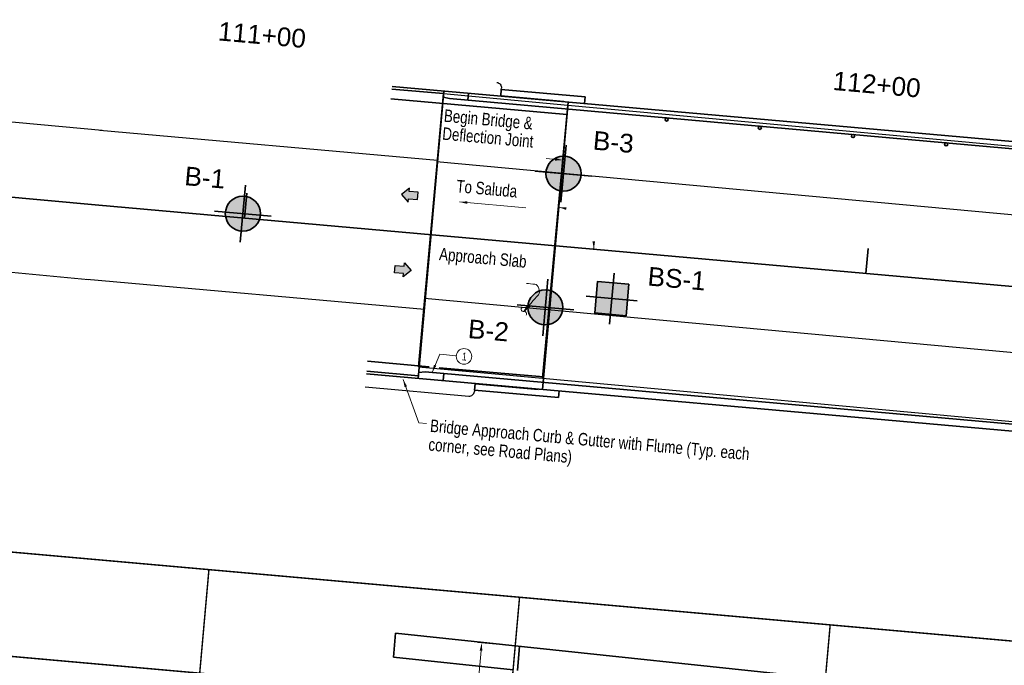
# Model space of a CAD drawing. Header units: feet. Extents: x 1584871 to 2197648, y 451737 to 1226340.
# Tile 16 of 40: x 2196022 to 2196180, y 454202 to 454306. Entities that reach past the tile are written whole.
import ezdxf
from ezdxf.enums import TextEntityAlignment as Align

# ---------------------------------------------------------------- set-up
doc = ezdxf.new("R2010")
doc.units = ezdxf.units.FT
doc.header["$LTSCALE"] = 0.5
doc.header["$MEASUREMENT"] = 0
doc.linetypes.add('DASHED2', pattern=[0.375, 0.25, -0.125])
for name, color, linetype, lineweight in [('borings', 1, 'Continuous', 35), ('BR_AUTO DIMENSION', 2, 'Continuous', 13), ('BR_CONCRETE', 91, 'Continuous', 35), ('BR_GRID LINES', 253, 'DASHED2', 25), ('BR_PRESTRESSED BEAM', 93, 'Continuous', 35), ('BR_PROPOSED_TRAVELWAY', 137, 'Continuous', 30), ('BR_REBAR', 12, 'Continuous', 30), ('BR_TEXT', 141, 'Continuous', 20), ('RD_HC_Data_Tic', 4, 'Continuous', 30), ('RD_HC_TX_Sta50', 7, 'Continuous', 30), ('RD_PD_Bridge', 2, 'Continuous', 30)]:
    doc.layers.add(name, color=color, linetype=linetype, lineweight=lineweight)
doc.styles.add('Arial', font='arial.ttf', dxfattribs={"height": 0.0556})
doc.styles.add('General Note Scale 1 1', font='ITALICS.shx', dxfattribs={"height": 0.125})
doc.styles.add('Style-ENGINEERING', font='ENGINEERING.shx')
doc.dimstyles.new('A Dimension', dxfattribs={"dimtxt": 1.25, "dimasz": 1.25, "dimexe": 0.625, "dimexo": 0.625, "dimgap": 0.625, "dimtad": 1, "dimdec": 4, "dimlfac": 12, "dimzin": 11, "dimdsep": 46, "dimlunit": 4, "dimtxsty": 'Style-ENGINEERING', "dimcen": 0, "dimclrd": 2, "dimclre": 2, "dimclrt": 150, "dimaunit": 1, "dimadec": 6, "dimazin": 3, "dimtfac": 1, "dimtdec": 0, "dimtofl": 0, "dimtmove": 0, "dimatfit": 1, "dimfxl": 1, "dimtzin": 11, "dimlwd": 13, "dimlwe": 13, "dimarcsym": 0})
doc.dimstyles.new('A Note', dxfattribs={"dimtxt": 1.25, "dimasz": 1.25, "dimexe": 0.625, "dimexo": 0.625, "dimgap": 0.625, "dimtad": 1, "dimdec": 4, "dimlfac": 12, "dimzin": 11, "dimdsep": 46, "dimlunit": 4, "dimtxsty": 'Style-ENGINEERING', "dimcen": 0, "dimclrd": 2, "dimclre": 2, "dimclrt": 150, "dimaunit": 1, "dimadec": 6, "dimazin": 3, "dimtfac": 1, "dimtdec": 0, "dimtofl": 0, "dimtmove": 0, "dimatfit": 1, "dimfxl": 1, "dimtzin": 11, "dimlwd": 13, "dimlwe": 13, "dimarcsym": 0})

# ---------------------------------------------------------------- blocks, each defined once
blk = doc.blocks.new('SWIGGL')
at = {"layer": 'BR_AUTO DIMENSION', "linetype": 'Continuous'}
blk.add_ellipse((-0.0119, 0.0118), major_axis=(0.0119, -0.0119), ratio=0.729416, start_param=0, end_param=3.141593, dxfattribs=at)
at = {"layer": 'BR_AUTO DIMENSION', "linetype": 'Continuous', "extrusion": (0, 0, -1)}
blk.add_ellipse((0.0119, -0.012), major_axis=(0.0119, -0.0119), ratio=0.729416, start_param=0, end_param=3.141593, dxfattribs=at)
blk = doc.blocks.new('arrow_1')
at = {"layer": 'BR_AUTO DIMENSION', "flags": 128}
blk.add_lwpolyline([(0, 0), (-0.25, -0.038), (-0.25, 0.038)], close=True, dxfattribs=at)
at = {"layer": 'BR_AUTO DIMENSION'}
blk.add_solid([(0, 0), (-0.25, -0.038), (-0.25, 0.038)], dxfattribs=at)
blk = doc.blocks.new('ArrowRoad')
at = {"layer": 'BR_REBAR'}
blk.add_hatch(color=256, dxfattribs=at).paths.add_polyline_path([(-2.34, 0.52), (-1.06, 0.52), (-1.06, 1.01), (0, 0), (-1.06, -1.01), (-1.06, -0.52), (-2.34, -0.52)])
at = {"layer": 'BR_REBAR', "flags": 128}
blk.add_lwpolyline([(-2.34, 0.52), (-1.06, 0.52), (-1.06, 1.01), (0, 0), (-1.06, -1.01), (-1.06, -0.52), (-2.34, -0.52)], close=True, dxfattribs=at)
blk = doc.blocks.new('FME-STB red')
h = blk.add_hatch(color=1)
edge = h.paths.add_edge_path()
edge.add_line((0, 0), (0, -0.1406))
edge.add_arc((0, 0), 0.1406, 270, 360)
edge.add_line((0.1406, 0), (0, 0))
edge = h.paths.add_edge_path()
edge.add_line((-0.1406, 0), (0, 0))
edge.add_line((0, 0), (0, 0.1406))
edge.add_arc((0, 0), 0.1406, 90, 180)
at = {"true_color": 0xffffff}
h = blk.add_hatch(color=7, dxfattribs=at)
edge = h.paths.add_edge_path()
edge.add_line((0, 0), (0, 0.1406))
edge.add_arc((0, 0), 0.1406, 0, 90, ccw=False)
edge.add_line((0.1406, 0), (0, 0))
edge = h.paths.add_edge_path()
edge.add_line((-0.1406, 0), (0, 0))
edge.add_line((0, 0), (0, -0.1406))
edge.add_arc((0, 0), 0.1406, 180, 270, ccw=False)
at = {"color": 7, "lineweight": 35}
for points in [[(0, -0.2285), (0, 0.2285)], [(0.2285, 0), (-0.2285, 0)]]:
    blk.add_lwpolyline(points, dxfattribs=at)
blk.add_circle((0, 0), 0.1406, dxfattribs=at)
blk = doc.blocks.new('fme-stb2 red')
h = blk.add_hatch(color=1)
h.dxf.hatch_style = 1
h.paths.add_polyline_path([(-0.1404, 0.1403), (0, 0.1404), (0, 0), (-0.1403, 0)])
at = {"true_color": 0xffffff}
h = blk.add_hatch(color=7, dxfattribs=at)
h.dxf.hatch_style = 1
h.paths.add_polyline_path([(0.1404, 0.1403), (0, 0.1404), (0, 0), (0.1403, 0)])
h = blk.add_hatch(color=7, dxfattribs=at)
h.dxf.hatch_style = 1
h.paths.add_polyline_path([(0, 0), (-0.1404, 0), (-0.1404, -0.1403), (-0.0001, -0.1404)])
h = blk.add_hatch(color=1)
h.dxf.hatch_style = 1
h.paths.add_polyline_path([(0, 0), (0.1404, 0), (0.1404, -0.1403), (0.0001, -0.1404)])
at = {"color": 7, "lineweight": 35}
for points in [[(-0.0001, -0.2285), (0.0001, 0.2285)], [(0.2285, 0.0001), (-0.2285, -0.0001)]]:
    blk.add_lwpolyline(points, dxfattribs=at)
at = {"color": 7, "lineweight": 35, "flags": 128}
blk.add_lwpolyline([(0.1404, 0.1404), (-0.1404, 0.1403), (-0.1403, -0.1404), (0.1404, -0.1403)], close=True, dxfattribs=at)
blk = doc.blocks.new('*D91')
at = {"layer": 'BR_TEXT', "color": 2, "linetype": 'Continuous', "lineweight": 13, "transparency": 16777216}
for p, q in [((2196102.18, 454205.12), (2196095.11, 454205.76)), ((2196095.62, 454204.46), (2196093.23, 454178.11)), ((2196099.57, 454176.28), (2196092.5, 454176.92))]:
    blk.add_line(p, q, dxfattribs=at)
at = {"layer": 'BR_TEXT', "color": 2, "transparency": 16777216}
for points in [[(2196095.41, 454204.48), (2196095.83, 454204.44), (2196095.73, 454205.71)], [(2196093.03, 454178.13), (2196093.44, 454178.09), (2196093.12, 454176.87)]]:
    blk.add_solid(points, dxfattribs=at)
at = {"layer": 'Defpoints', "color": 0, "transparency": 16777216}
for p in [(2196102.8, 454205.07), (2196093.12, 454176.87), (2196100.19, 454176.23)]:
    blk.add_point(p, dxfattribs=at)
at = {"layer": 'BR_TEXT', "color": 150, "transparency": 16777216, "insert": (2196092.35, 454191.47), "char_height": 1.25, "attachment_point": 5, "rotation": 84.8308, "style": 'Style-ENGINEERING'}
blk.add_mtext('\\H1x;\\W0.8;28\'-11{\\H1x;\\S1/2;}"', dxfattribs=at)

msp = doc.modelspace()

# ---------------------------------------------------------------- linework, layer by layer
at = {"layer": 'BR_AUTO DIMENSION'}
msp.add_line((2196089.013012, 454251.9904203), (2196091.6449387, 454251.7563003), dxfattribs=at)
msp.add_open_spline([(2196102.8902713, 454263.3394817), (2196103.3443123, 454263.299093), (2196103.7983533, 454263.2587043), (2196104.2523943, 454263.2183156), (2196104.8397636, 454263.1660669), (2196105.2004741, 454261.9874401), (2196104.8150761, 454261.5411208), (2196104.0403415, 454260.6439207), (2196103.2656068, 454259.7467207), (2196102.4908721, 454258.8495206)], degree=3, knots=[0, 0, 0, 0, 0.2043249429, 0.2043249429, 0.2043249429, 0.4686495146, 0.4686495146, 0.4686495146, 1, 1, 1, 1], dxfattribs=at)
at = {"layer": 'BR_CONCRETE'}
for p, q in [((2196081.3095393, 454294.5176937), (2196089.6100971, 454293.7793274)), ((2196081.3464576, 454294.9327216), (2196416.6884735, 454265.1027675)), ((2196085.5490822, 454248.1262595), (2196089.6470154, 454294.1943553)), ((2196093.5316037, 454292.7193641), (2196093.6312832, 454293.8399394)), ((2196098.7831667, 454293.4444065), (2196098.8717707, 454294.4404734)), ((2196098.8717707, 454294.4404734), (2196112.3186743, 454293.2443199)), ((2196081.1692497, 454292.9405877), (2196109.3911462, 454290.4301422)), ((2196089.5621033, 454293.2397911), (2196090.5434029, 454292.985176)), ((2196090.5434029, 454292.985176), (2196399.3241526, 454265.517948)), ((2196098.7831667, 454293.4444065), (2196108.9098472, 454292.5435995)), ((2196105.4704209, 454246.3541803), (2196109.5683541, 454292.422276)), ((2196108.9098472, 454292.5435995), (2196108.9043095, 454292.4813453)), ((2196112.2245326, 454292.1859988), (2196112.3186743, 454293.2443199)), ((2195973.2029229, 454281.5796918), (2196033.7721334, 454275.9483283)), ((2196058.0704566, 454277.802694), (2196057.7160408, 454273.8184262)), ((2196033.7721334, 454275.9483283), (2196431.8663978, 454240.5363218)), ((2196157.6771501, 454268.9422979), (2196157.3227342, 454264.9580301)), ((2196077.4257323, 454250.8567598), (2196087.2953611, 454249.9788186)), ((2196088.9004188, 454249.8360425), (2196105.6476288, 454248.3463142)), ((2196077.2485244, 454248.8646259), (2196412.5905403, 454219.0346717)), ((2196077.2854427, 454249.2796538), (2196085.5860005, 454248.5412874)), ((2196086.6448286, 454249.1582309), (2196085.6339943, 454249.0808237)), ((2196086.6448286, 454249.1582309), (2196395.4255783, 454221.6910029)), ((2196089.5333499, 454247.7718437), (2196089.6330294, 454248.892419)), ((2196094.674158, 454247.2518024), (2196094.5855541, 454246.2557355)), ((2196094.674158, 454247.2518024), (2196104.8008385, 454246.3509954)), ((2196104.8008385, 454246.3509954), (2196104.8063763, 454246.4132496)), ((2196094.5855541, 454246.2557354), (2196108.0324577, 454245.059582)), ((2196108.1265994, 454246.1179031), (2196108.0324577, 454245.059582)), ((2196081.5649621, 454203.4034619), (2196081.915339, 454207.2764899)), ((2196400.1842037, 454173.6108658), (2196081.915339, 454207.2764899)), ((2196100.7995077, 454201.3688834), (2196081.5649621, 454203.4034619))]:
    msp.add_line(p, q, dxfattribs=at)
for centre in [(2196125.3835946, 454289.6350206), (2196140.3245986, 454288.3059612), (2196155.2656027, 454286.9769018), (2196170.2066067, 454285.6478424)]:
    msp.add_circle(centre, 0.25, dxfattribs=at)
at = {"layer": 'BR_GRID LINES', "ltscale": 0.052083, "const_width": 0.2333333}
for points in [[(2195602.2866293, 454240.7245337), (2196448.9435236, 454165.4111666)], [(2196037.2261556, 454051.4427109), (2196051.9934825, 454217.4538667)], [(2196087.0295023, 454047.0125128), (2196101.7968292, 454213.0236686)], [(2196136.8328491, 454042.5823148), (2196151.6001759, 454208.5934705)]]:
    msp.add_lwpolyline(points, dxfattribs=at)
at = {"layer": 'BR_PRESTRESSED BEAM'}
msp.add_line((2196101.8071431, 454205.1723884), (2196101.4625678, 454201.2987467), dxfattribs=at)
at = {"layer": 'BR_PROPOSED_TRAVELWAY'}
for p, q in [((2196098.8717707, 454294.4404734), (2196098.8920758, 454294.6687387)), ((2195974.3138202, 454293.5281607), (2196034.8830307, 454287.8967972)), ((2196034.5268975, 454287.9285723), (2196088.6612963, 454283.1131106)), ((2195972.0920256, 454269.631223), (2196032.6612361, 454263.9998595)), ((2196032.4004024, 454264.0229659), (2196086.5348013, 454259.2075042)), ((2196077.060241, 454246.7479837), (2196093.6613566, 454245.271251)), ((2196094.5855541, 454246.2557354), (2196094.565249, 454246.0274701))]:
    msp.add_line(p, q, dxfattribs=at)
at = {"layer": 'BR_PROPOSED_TRAVELWAY', "extrusion": (0, 0, -1)}
msp.add_arc((-2196098.06202, 454294.7425754), 0.8333333, 95.083299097, 185.083299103, dxfattribs=at)
at = {"layer": 'BR_PROPOSED_TRAVELWAY'}
msp.add_arc((2196093.7351932, 454246.1013067), 0.8333333, 264.916700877, 354.916700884, dxfattribs=at)
at = {"layer": 'BR_TEXT'}
msp.add_circle((2196092.8900223, 454251.6455454), 1.25, dxfattribs=at)
at = {"layer": 'RD_PD_Bridge'}
for p, q in [((2196085.5742749, 454249.9648076), (2196089.6100971, 454293.7793274)), ((2196089.6100971, 454293.7793274), (2196109.5257879, 454291.9448628)), ((2196105.4899657, 454248.130343), (2196109.5257879, 454291.9448628)), ((2196109.5257879, 454291.9448628), (2196380.3791826, 454266.9961439)), ((2196085.5742749, 454249.9648076), (2196105.4899657, 454248.130343)), ((2196105.4899657, 454248.130343), (2196376.3433604, 454223.1816242))]:
    msp.add_line(p, q, dxfattribs=at)
at = {"layer": 'RD_PD_Bridge', "flags": 128}
for points in [[(2196398.2769623, 454243.2544194), (2196399.1500392, 454254.2197164), (2196088.4652629, 454282.8373644)], [(2196398.2769623, 454243.2544194), (2196397.4038854, 454232.2891225), (2196086.583308, 454260.9192794)]]:
    msp.add_lwpolyline(points, dxfattribs=at)

# ---------------------------------------------------------------- block references
at = {"layer": 'borings', "xscale": 20, "yscale": 20, "zscale": 20, "rotation": 354.9167009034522}
for p in [(2196108.8447844, 454280.9549741, 385.923), (2196057.4333385, 454274.5262514, 391.668), (2196105.9462949, 454259.4943244, 386.693)]:
    msp.add_blockref('FME-STB red', p, dxfattribs=at)
at = {"layer": 'BR_AUTO DIMENSION', "extrusion": (0, 0, -1), "xscale": 19.99999893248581, "yscale": 19.99999893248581, "zscale": 19.99999893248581, "rotation": 104.4263509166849}
msp.add_blockref('SWIGGL', (-2196102.4926633, 454258.8492836), dxfattribs=at)
at = {"layer": 'BR_AUTO DIMENSION', "xscale": 5.000000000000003, "yscale": 5.000000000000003, "zscale": 5.000000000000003, "rotation": 229.1893026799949}
msp.add_blockref('arrow_1', (2196102.4908721, 454258.8495206), dxfattribs=at)
at = {"layer": 'BR_REBAR', "extrusion": (0, 0, -1), "xscale": 1.125, "yscale": 1.125, "zscale": 1.125, "rotation": 5.08329909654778}
msp.add_blockref('ArrowRoad', (-2196082.8620186, 454277.605287), dxfattribs=at)
at = {"layer": 'BR_REBAR', "xscale": 1.125, "yscale": 1.125, "zscale": 1.125, "rotation": 354.9167009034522}
msp.add_blockref('ArrowRoad', (2196084.4176473, 454265.4195247), dxfattribs=at)
at = {"layer": 'RD_HC_Data_Tic', "xscale": 18, "yscale": 18, "zscale": 18, "rotation": 354.9167009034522}
msp.add_blockref('fme-stb2 red', (2196116.5800928, 454260.9163759, 398.468), dxfattribs=at)

# ---------------------------------------------------------------- texts
at = {"layer": 'BR_TEXT', "style": 'Style-ENGINEERING', "width": 0.8}
msp.add_text('To Saluda', height=2, rotation=354.916700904, dxfattribs=at).set_placement((2196091.693396, 454278.9771918), align=Align.MIDDLE_LEFT)
for s, height, p in [('Approach Slab', 2, (2196089.0214888, 454269.082728)), ('1', 1.25, (2196092.6398267, 454252.274652))]:
    msp.add_text(s, height=height, rotation=354.916700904, dxfattribs=at).set_placement(p, align=Align.TOP_LEFT)
at = {"layer": 'BR_TEXT', "insert": (2196089.7836441, 454291.2780689), "char_height": 2, "attachment_point": 1, "rotation": 354.916700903, "line_spacing_factor": 0.86543, "style": 'General Note Scale 1 1'}
msp.add_mtext('\\FENGINEERING;\\H1x;\\W0.8;Begin Bridge &\\PDeflection Joint', dxfattribs=at)
at = {"layer": 'BR_TEXT', "insert": (2196087.320867, 454238.7566646), "char_height": 2, "width": 55.380877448, "attachment_point": 4, "rotation": 354.916700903, "line_spacing_factor": 0.9, "style": 'Style-ENGINEERING'}
msp.add_mtext('{\\W0.8;Bridge Approach Curb & Gutter with Flume (Typ. each corner, see Road Plans)}', dxfattribs=at)
at = {"layer": 'RD_HC_TX_Sta50', "insert": (2196060.6469665, 454304.6964341), "char_height": 3, "width": 13.931091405, "attachment_point": 2, "rotation": 354.916700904, "style": 'Arial', "bg_fill": 3, "box_fill_scale": 1.1, "bg_fill_color": 256, "bg_fill_transparency": 0}
msp.add_mtext('{\\W1;111+00}', dxfattribs=at)

# ---------------------------------------------------------------- dimensions: what is measured, and where the dimension line sits
at = {"layer": 'BR_TEXT'}
dim = msp.add_linear_dim(base=(2196093.1220045, 454176.8651314), p1=(2196102.8017499, 454205.0671815), p2=(2196100.1925602, 454176.2254873), angle=264.830757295, text='\\H1x;\\W0.8;<>', dimstyle='A Dimension', override={"dimtdec": 4}, dxfattribs=at)
dim.commit()
dim.dimension.update_dxf_attribs({"geometry": '*D91', "text_midpoint": (2196092.351739, 454191.4736826)})

# ---------------------------------------------------------------- leaders
at = {"layer": 'BR_AUTO DIMENSION'}
for points in [[(2196092.1662015, 454276.4201272), (2196102.7993231, 454275.4742704)], [(2196087.7761136, 454249.0575988), (2196089.013012, 454251.9904203)]]:
    msp.add_leader(points, dimstyle='A Dimension', override={"dimscale": 1, "dimclrd": 0}, dxfattribs=at)
at = {"layer": 'BR_TEXT', "annotation_type": 0, "has_hookline": 1, "horizontal_direction": (0.996067, -0.088604, 0)}
for points, dimstyle, hookline_direction in [([(2196108.7421259, 454283.1339944), (2196106.039029, 454283.3744452)], 'A Dimension', 1), ([(2196083.130119, 454247.9649548), (2196085.6378331, 454240.9979365), (2196086.8829168, 454240.8871815)], 'A Note', 0)]:
    msp.add_leader(points, dimstyle=dimstyle, override={"dimscale": 1, "dimtad": 0}, dxfattribs=dict(at, hookline_direction=hookline_direction))
at = {"layer": 'BR_TEXT'}
for points in [[(2196108.0698411, 454275.5763104), (2196109.2944907, 454275.3417456)], [(2196113.7074697, 454268.8377746), (2196113.6941327, 454270.0722479)]]:
    msp.add_leader(points, dimstyle='A Dimension', override={"dimscale": 1}, dxfattribs=at)

# ---------------------------------------------------------------- next in the draw order: texts
at = {"layer": 'borings', "color": 7, "char_height": 3, "attachment_point": 1, "rotation": 354.916700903, "style": 'Arial', "bg_fill": 3, "box_fill_scale": 1.5, "bg_fill_color": 256, "bg_fill_transparency": 0}
for s, insert, width in [('B-3', (2196113.7347038, 454287.8125396, -19.1268), 6.361514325), ('B-1', (2196048.24457, 454282.1114446, -19.1268), 5.782387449), ('BS-1', (2196122.5013053, 454266.0193066, -19.1268), 8.577748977), ('B-2', (2196093.6992498, 454257.597003, -19.1268), 6.330818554)]:
    msp.add_mtext(s, dxfattribs=dict(at, insert=insert, width=width))
at = {"layer": 'RD_HC_TX_Sta50', "insert": (2196159.2099651, 454296.750967), "char_height": 3, "width": 13.931091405, "attachment_point": 2, "rotation": 354.916700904, "style": 'Arial', "bg_fill": 3, "box_fill_scale": 1.1, "bg_fill_color": 256, "bg_fill_transparency": 0}
msp.add_mtext('{\\W1;112+00}', dxfattribs=at)

# ---------------------------------------------------------------- next in the draw order: linework, layer by layer
at = {"layer": 'BR_GRID LINES', "ltscale": 0.052083, "const_width": 0.2333333}
msp.add_lwpolyline([(2195588.9960351, 454091.3144935), (2195603.763362, 454257.3256492), (2196450.4202563, 454182.0122821)], dxfattribs=at)

doc.saveas('drawing.dxf')
